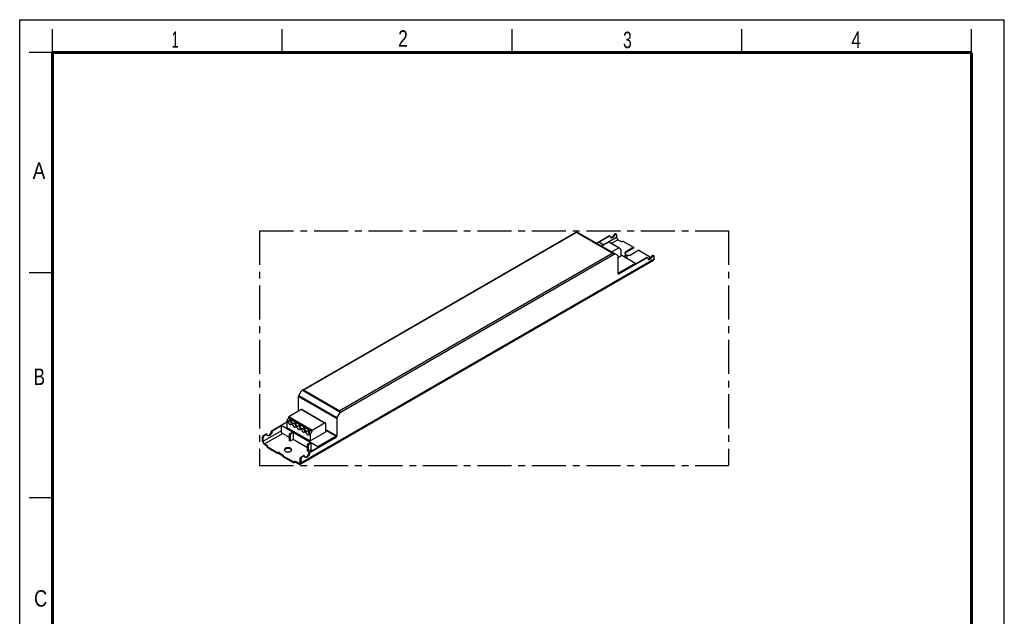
# Model space of a CAD drawing. Header units: millimetres. Extents: x 0 to 210, y 0 to 297.
# Tile 2 of 2: x 0 to 210, y 170 to 297. Entities that reach past the tile are written whole.
import ezdxf

# ---------------------------------------------------------------- set-up
doc = ezdxf.new("R2010")
doc.units = ezdxf.units.MM
doc.header["$LTSCALE"] = 19.36
doc.linetypes.add('CENTER', pattern=[0.6, 0.375, -0.075, 0.075, -0.075])
doc.layers.get('0').update_dxf_attribs({"linetype": 'CONTINUOUS'})
doc.layers.add('DEFAULT_1', color=7, linetype='CENTER')
doc.layers.add('Z_AXIS', color=7, linetype='CONTINUOUS')
doc.styles.add('TEXTSTYLE_2', font='txt', dxfattribs={"width": 0.75})

msp = doc.modelspace()

# ---------------------------------------------------------------- linework, layer by layer
at = {"color": 2, "linetype": 'Continuous'}
for p, q in [((0, 0), (0, 297)), ((0, 297), (210, 297)), ((210, 0), (210, 297)), ((7, 290), (7, 295)), ((56, 290), (56, 295)), ((105, 290), (105, 295)), ((154, 290), (154, 295)), ((203, 290), (203, 295)), ((7, 290), (2, 290)), ((7, 243), (2, 243)), ((7, 195), (2, 195))]:
    msp.add_line(p, q, dxfattribs=at)
at = {"color": 7, "linetype": 'Continuous'}
for p, q in [((60.288, 218.017), (118.785, 251.79)), ((127.563, 246.722), (118.785, 251.79)), ((123.011, 249.35), (125.681, 250.892)), ((125.816, 250.813), (123.621, 249.546)), ((125.912, 250.823), (125.777, 250.901)), ((127.293, 251.124), (127.293, 250.602)), ((127.591, 250.086), (128.107, 249.788)), ((123.024, 249.342), (123.499, 249.616)), ((123.499, 249.616), (124.596, 248.982)), ((59.809, 202.199), (135.163, 245.705)), ((127.619, 242.934), (127.619, 246.599)), ((127.754, 242.856), (133.677, 246.275)), ((133.812, 246.197), (127.89, 242.777)), ((128.256, 246.87), (131.359, 245.078)), ((128.825, 246.541), (129.394, 246.87)), ((128.96, 246.463), (129.53, 246.791)), ((129.394, 246.87), (129.53, 246.791)), ((129.53, 246.134), (129.53, 246.791)), ((133.908, 246.206), (133.773, 246.285)), ((134.462, 246.119), (134.341, 246.189)), ((135.29, 245.985), (135.29, 246.507)), ((127.619, 242.919), (131.359, 245.078)), ((131.359, 245.078), (131.359, 244.937)), ((59.475, 213.513), (59.475, 216.646)), ((59.531, 216.833), (60.098, 217.817)), ((68.23, 213.122), (67.662, 212.138)), ((53.823, 209.405), (56.941, 211.205)), ((55.734, 210.352), (53.959, 209.327)), ((55.734, 210.493), (56.941, 211.189)), ((55.734, 210.493), (55.734, 209.288)), ((55.734, 210.493), (63.595, 205.954)), ((67.607, 211.951), (67.607, 208.286)), ((51.804, 207.175), (51.804, 207.926)), ((52.075, 208.396), (52.495, 208.638)), ((52.211, 208.317), (52.631, 208.56)), ((52.727, 208.57), (52.591, 208.648)), ((57.564, 207.887), (56.033, 208.771)), ((57.564, 208.685), (58.174, 209.037)), ((57.564, 207.183), (57.564, 208.685)), ((57.564, 208.685), (57.7, 208.607)), ((57.7, 208.607), (58.309, 208.959)), ((57.7, 208.607), (57.7, 207.105)), ((58.174, 209.037), (58.309, 208.959)), ((58.309, 208.959), (58.309, 207.457)), ((63.595, 205.954), (67.427, 208.166)), ((67.427, 208.166), (65.316, 209.385)), ((51.94, 207.097), (51.94, 207.848)), ((52.238, 206.58), (52.753, 206.283)), ((52.238, 206.424), (52.753, 206.126)), ((57.7, 207.105), (57.564, 207.183)), ((58.309, 207.457), (57.7, 207.105)), ((61.359, 205.696), (58.309, 207.457)), ((61.359, 206.494), (61.969, 206.846)), ((61.359, 204.992), (61.359, 206.494)), ((61.359, 206.494), (61.494, 206.416)), ((61.494, 206.416), (62.104, 206.768)), ((61.494, 206.416), (61.494, 204.914)), ((61.82, 204.788), (67.2, 207.895)), ((67.336, 207.817), (61.955, 204.71)), ((61.969, 206.846), (62.104, 206.768)), ((62.104, 206.768), (62.104, 205.266)), ((63.595, 205.954), (63.595, 205.814)), ((60.071, 203.779), (60.492, 204.022)), ((60.627, 203.944), (60.207, 203.701)), ((60.723, 203.953), (60.587, 204.031)), ((61.494, 204.914), (61.359, 204.992)), ((62.104, 205.266), (61.494, 204.914)), ((62.375, 205.109), (62.104, 205.266)), ((59.502, 202.386), (58.987, 202.684)), ((59.502, 202.23), (58.987, 202.527)), ((59.8, 202.558), (59.8, 203.31)), ((59.936, 203.231), (59.936, 202.48))]:
    msp.add_line(p, q, dxfattribs=at)
at = {"color": 9, "linetype": 'Continuous'}
for p, q in [((60.557, 218.081), (118.785, 251.699)), ((118.785, 251.699), (126.537, 247.223)), ((124.542, 249.014), (127.293, 250.602)), ((125.816, 250.813), (125.681, 250.892)), ((126.245, 249.308), (127.591, 250.086)), ((59.936, 202.48), (135.29, 245.985)), ((126.995, 247.05), (68.23, 213.122)), ((126.537, 247.223), (68.309, 213.605)), ((133.812, 246.197), (133.677, 246.275)), ((127.89, 242.777), (127.754, 242.856)), ((59.475, 216.646), (67.607, 211.951)), ((59.531, 216.833), (67.662, 212.138)), ((60.288, 218.017), (68.309, 213.386)), ((60.557, 218.081), (68.309, 213.605)), ((51.804, 207.926), (51.94, 207.848)), ((51.94, 207.097), (55.734, 209.288)), ((52.075, 208.396), (52.211, 208.317)), ((52.238, 206.58), (56.033, 208.771)), ((52.631, 208.56), (52.495, 208.638)), ((53.691, 209.203), (53.826, 209.125)), ((53.823, 209.405), (53.959, 209.327)), ((65.316, 209.608), (67.607, 208.286)), ((67.2, 207.895), (67.336, 207.817)), ((60.071, 203.779), (60.207, 203.701)), ((60.627, 203.944), (60.492, 204.022)), ((61.687, 204.587), (61.822, 204.508)), ((61.82, 204.788), (61.955, 204.71)), ((59.8, 202.558), (59.502, 202.386)), ((59.8, 203.31), (59.936, 203.231))]:
    msp.add_line(p, q, dxfattribs=at)
at = {"color": 7, "linetype": 'Continuous', "const_width": 0.7}
for points in [[(7, 7), (7, 290)], [(7, 290), (203, 290)], [(203, 7), (203, 290)]]:
    msp.add_lwpolyline(points, dxfattribs=at)
at = {"color": 7, "linetype": 'Continuous'}
for points in [[(118.785, 251.79), (118.785, 251.787), (118.785, 251.778)], [(118.785, 251.778), (118.785, 251.747), (118.785, 251.725), (118.785, 251.699)], [(125.681, 250.892), (125.699, 250.901), (125.717, 250.907), (125.735, 250.91), (125.751, 250.909), (125.766, 250.906), (125.777, 250.901)], [(125.912, 250.823), (125.902, 250.827), (125.887, 250.831), (125.87, 250.832), (125.853, 250.829), (125.835, 250.823), (125.816, 250.813)], [(125.949, 250.765), (125.944, 250.783), (125.937, 250.798), (125.927, 250.811), (125.915, 250.821), (125.912, 250.823)], [(125.949, 250.765), (125.962, 250.714), (125.979, 250.669), (126.001, 250.628), (126.027, 250.592), (126.057, 250.561), (126.091, 250.536), (126.097, 250.533)], [(126.036, 250.582), (126.076, 250.576), (126.122, 250.576), (126.17, 250.581), (126.219, 250.593), (126.269, 250.611), (126.32, 250.635), (126.371, 250.665), (126.422, 250.7), (126.473, 250.741), (126.522, 250.786), (126.569, 250.835), (126.615, 250.889), (126.658, 250.945), (126.699, 251.005), (126.736, 251.067), (126.77, 251.132)], [(126.097, 250.533), (126.128, 250.517), (126.168, 250.505), (126.212, 250.498), (126.257, 250.497), (126.305, 250.503), (126.354, 250.515), (126.405, 250.533), (126.456, 250.557), (126.507, 250.587), (126.558, 250.622), (126.608, 250.662), (126.657, 250.707), (126.705, 250.757), (126.751, 250.81), (126.794, 250.867), (126.834, 250.927), (126.871, 250.989), (126.905, 251.053)], [(127.293, 250.602), (127.295, 250.562), (127.301, 250.521), (127.31, 250.479), (127.323, 250.436), (127.339, 250.392), (127.358, 250.35), (127.381, 250.308), (127.406, 250.268), (127.433, 250.23), (127.462, 250.194), (127.493, 250.162), (127.525, 250.132), (127.558, 250.107), (127.591, 250.086)], [(126.537, 247.223), (126.584, 247.222), (126.631, 247.217), (126.677, 247.208), (126.722, 247.196), (126.765, 247.18), (126.805, 247.159)], [(127.619, 246.599), (127.617, 246.627), (127.612, 246.652), (127.604, 246.674), (127.593, 246.694), (127.58, 246.71), (127.563, 246.722)], [(133.677, 246.275), (133.696, 246.284), (133.714, 246.29), (133.731, 246.293), (133.747, 246.293), (133.763, 246.289), (133.773, 246.285)], [(133.908, 246.206), (133.898, 246.211), (133.883, 246.215), (133.867, 246.215), (133.849, 246.212), (133.831, 246.206), (133.812, 246.197)], [(133.945, 246.148), (133.94, 246.166), (133.933, 246.181), (133.923, 246.194), (133.912, 246.204), (133.908, 246.206)], [(133.945, 246.148), (133.958, 246.098), (133.975, 246.052), (133.997, 246.011), (134.023, 245.975), (134.053, 245.945), (134.087, 245.92), (134.093, 245.916)], [(134.032, 245.966), (134.072, 245.96), (134.118, 245.959), (134.166, 245.965), (134.215, 245.977), (134.265, 245.995), (134.316, 246.019), (134.368, 246.049), (134.419, 246.084), (134.469, 246.124), (134.518, 246.169), (134.566, 246.219), (134.611, 246.272), (134.654, 246.329), (134.695, 246.389), (134.732, 246.451), (134.766, 246.515)], [(134.093, 245.916), (134.124, 245.901), (134.165, 245.888), (134.208, 245.881), (134.254, 245.881), (134.301, 245.887), (134.351, 245.899), (134.401, 245.917), (134.452, 245.941), (134.503, 245.97), (134.554, 246.005), (134.604, 246.046), (134.654, 246.091), (134.701, 246.14), (134.747, 246.194), (134.79, 246.251), (134.83, 246.31), (134.867, 246.372), (134.901, 246.437)], [(135.29, 245.985), (135.287, 245.931), (135.279, 245.88), (135.265, 245.834), (135.247, 245.793), (135.223, 245.757), (135.195, 245.728), (135.163, 245.705)], [(127.698, 242.758), (127.678, 242.773), (127.66, 242.791), (127.646, 242.814), (127.634, 242.839), (127.625, 242.868), (127.62, 242.9), (127.619, 242.934)], [(127.754, 242.856), (127.727, 242.842), (127.701, 242.831), (127.675, 242.823), (127.65, 242.819), (127.643, 242.819)], [(127.89, 242.777), (127.859, 242.762), (127.829, 242.75), (127.8, 242.743), (127.772, 242.74), (127.746, 242.742), (127.721, 242.748), (127.698, 242.758)], [(59.475, 216.646), (59.477, 216.676), (59.481, 216.707), (59.489, 216.738), (59.5, 216.77), (59.514, 216.802), (59.531, 216.833)], [(60.557, 218.081), (60.509, 218.08), (60.462, 218.074), (60.416, 218.066), (60.372, 218.053), (60.329, 218.037), (60.288, 218.017)], [(67.662, 212.138), (67.646, 212.107), (67.632, 212.076), (67.621, 212.043), (67.613, 212.012), (67.608, 211.981), (67.607, 211.951)], [(68.309, 213.605), (68.309, 213.576), (68.309, 213.544), (68.309, 213.471)], [(68.309, 213.471), (68.309, 213.43), (68.309, 213.386)], [(51.804, 207.926), (51.806, 207.962), (51.811, 208), (51.819, 208.038), (51.831, 208.077), (51.846, 208.117), (51.863, 208.155), (51.884, 208.193), (51.906, 208.23), (51.931, 208.264), (51.958, 208.297), (51.986, 208.326), (52.015, 208.353), (52.045, 208.376), (52.075, 208.396)], [(52.211, 208.317), (52.18, 208.298), (52.15, 208.275), (52.121, 208.248), (52.093, 208.218), (52.066, 208.186), (52.042, 208.152), (52.019, 208.115), (51.999, 208.077), (51.981, 208.038), (51.966, 207.999), (51.955, 207.96), (51.946, 207.921), (51.941, 207.884), (51.94, 207.848)], [(52.495, 208.638), (52.514, 208.648), (52.532, 208.654), (52.55, 208.656), (52.566, 208.656), (52.581, 208.652), (52.591, 208.648)], [(52.727, 208.57), (52.717, 208.574), (52.702, 208.578), (52.685, 208.578), (52.668, 208.575), (52.65, 208.569), (52.631, 208.56)], [(52.764, 208.512), (52.759, 208.529), (52.751, 208.545), (52.742, 208.557), (52.73, 208.567), (52.727, 208.57)], [(52.912, 208.279), (52.877, 208.303), (52.845, 208.334), (52.818, 208.371), (52.795, 208.413), (52.777, 208.46), (52.764, 208.512)], [(52.85, 208.33), (52.859, 208.327), (52.905, 208.322), (52.953, 208.324), (53.003, 208.332), (53.054, 208.347), (53.106, 208.368), (53.159, 208.396), (53.212, 208.429), (53.265, 208.468), (53.316, 208.513), (53.366, 208.562), (53.414, 208.616), (53.46, 208.674), (53.502, 208.735), (53.542, 208.798), (53.577, 208.864), (53.609, 208.932), (53.636, 209), (53.659, 209.068), (53.677, 209.136), (53.691, 209.203)], [(53.826, 209.125), (53.813, 209.058), (53.795, 208.99), (53.772, 208.922), (53.745, 208.853), (53.713, 208.786), (53.677, 208.72), (53.638, 208.656), (53.595, 208.595), (53.55, 208.538), (53.502, 208.484), (53.452, 208.435), (53.4, 208.39), (53.348, 208.351), (53.295, 208.317), (53.242, 208.29), (53.19, 208.268), (53.138, 208.254), (53.088, 208.245), (53.04, 208.244), (52.995, 208.249), (52.952, 208.261), (52.912, 208.279)], [(53.691, 209.203), (53.696, 209.227), (53.703, 209.25), (53.712, 209.274), (53.724, 209.298), (53.738, 209.32), (53.753, 209.341), (53.769, 209.361), (53.787, 209.378), (53.805, 209.393), (53.823, 209.405)], [(53.959, 209.327), (53.94, 209.314), (53.922, 209.3), (53.905, 209.282), (53.888, 209.263), (53.873, 209.242), (53.86, 209.219), (53.848, 209.196), (53.838, 209.172), (53.831, 209.149), (53.826, 209.125)], [(55.734, 209.288), (55.736, 209.248), (55.742, 209.207), (55.751, 209.164), (55.764, 209.121), (55.78, 209.078), (55.799, 209.035), (55.822, 208.994), (55.847, 208.954), (55.874, 208.916), (55.903, 208.88), (55.934, 208.847), (55.966, 208.818), (55.999, 208.793), (56.033, 208.771)], [(67.427, 208.166), (67.411, 208.132), (67.393, 208.099), (67.373, 208.067), (67.352, 208.036), (67.329, 208.007), (67.305, 207.979), (67.279, 207.954), (67.253, 207.932), (67.227, 207.912), (67.2, 207.895)], [(67.607, 208.286), (67.605, 208.25), (67.6, 208.213), (67.592, 208.174), (67.58, 208.135), (67.565, 208.096), (67.548, 208.057), (67.527, 208.019), (67.505, 207.983), (67.48, 207.948), (67.453, 207.916), (67.425, 207.886), (67.396, 207.859), (67.366, 207.836), (67.336, 207.817)], [(51.804, 207.175), (51.807, 207.117), (51.815, 207.057), (51.828, 206.996), (51.847, 206.933), (51.871, 206.87), (51.899, 206.808), (51.931, 206.748), (51.967, 206.689), (52.007, 206.634), (52.05, 206.582), (52.095, 206.535), (52.141, 206.492), (52.189, 206.455), (52.238, 206.424)], [(52.238, 206.58), (52.204, 206.602), (52.171, 206.627), (52.139, 206.656), (52.108, 206.689), (52.079, 206.725), (52.052, 206.763), (52.027, 206.803), (52.005, 206.845), (51.985, 206.887), (51.969, 206.93), (51.956, 206.973), (51.947, 207.016), (51.942, 207.057), (51.94, 207.097)], [(59.8, 203.31), (59.802, 203.346), (59.807, 203.383), (59.816, 203.422), (59.827, 203.461), (59.842, 203.5), (59.859, 203.539), (59.88, 203.577), (59.902, 203.613), (59.927, 203.648), (59.954, 203.68), (59.982, 203.71), (60.011, 203.736), (60.041, 203.759), (60.071, 203.779)], [(60.207, 203.701), (60.176, 203.681), (60.147, 203.658), (60.117, 203.632), (60.089, 203.602), (60.063, 203.57), (60.038, 203.535), (60.015, 203.499), (59.995, 203.461), (59.977, 203.422), (59.963, 203.383), (59.951, 203.344), (59.943, 203.305), (59.938, 203.268), (59.936, 203.231)], [(60.492, 204.022), (60.51, 204.031), (60.528, 204.037), (60.546, 204.04), (60.562, 204.04), (60.577, 204.036), (60.588, 204.031)], [(60.723, 203.953), (60.713, 203.958), (60.698, 203.961), (60.681, 203.962), (60.664, 203.959), (60.646, 203.953), (60.627, 203.944)], [(60.76, 203.895), (60.755, 203.913), (60.748, 203.928), (60.738, 203.941), (60.726, 203.951), (60.723, 203.953)], [(60.908, 203.663), (60.873, 203.687), (60.842, 203.718), (60.814, 203.754), (60.791, 203.796), (60.773, 203.843), (60.76, 203.895)], [(60.846, 203.713), (60.855, 203.711), (60.901, 203.705), (60.949, 203.707), (60.999, 203.715), (61.05, 203.73), (61.103, 203.752), (61.156, 203.779), (61.209, 203.813), (61.261, 203.852), (61.312, 203.896), (61.362, 203.946), (61.41, 204), (61.456, 204.057), (61.498, 204.118), (61.538, 204.182), (61.574, 204.248), (61.605, 204.315), (61.633, 204.383), (61.656, 204.452), (61.674, 204.519), (61.687, 204.587)], [(61.822, 204.508), (61.809, 204.441), (61.791, 204.373), (61.768, 204.305), (61.741, 204.237), (61.709, 204.169), (61.673, 204.104), (61.634, 204.04), (61.591, 203.979), (61.546, 203.921), (61.498, 203.867), (61.448, 203.818), (61.397, 203.774), (61.344, 203.734), (61.291, 203.701), (61.238, 203.673), (61.186, 203.652), (61.134, 203.637), (61.084, 203.629), (61.036, 203.627), (60.991, 203.632), (60.948, 203.644), (60.908, 203.663)], [(61.687, 204.587), (61.692, 204.61), (61.699, 204.634), (61.709, 204.658), (61.72, 204.681), (61.734, 204.704), (61.749, 204.725), (61.765, 204.744), (61.783, 204.761), (61.801, 204.776), (61.82, 204.788)], [(61.955, 204.71), (61.936, 204.698), (61.918, 204.683), (61.901, 204.666), (61.885, 204.647), (61.869, 204.625), (61.856, 204.603), (61.844, 204.58), (61.835, 204.556), (61.827, 204.532), (61.822, 204.508)], [(59.713, 202.365), (59.688, 202.354), (59.661, 202.348), (59.632, 202.346), (59.601, 202.349), (59.569, 202.357), (59.536, 202.369), (59.502, 202.386)], [(59.502, 202.23), (59.551, 202.205), (59.599, 202.187), (59.645, 202.175), (59.69, 202.171), (59.733, 202.173), (59.773, 202.183), (59.809, 202.199)], [(59.8, 202.558), (59.798, 202.521), (59.793, 202.486), (59.784, 202.454), (59.771, 202.426), (59.755, 202.402), (59.735, 202.381), (59.713, 202.365)], [(59.809, 202.199), (59.841, 202.223), (59.869, 202.252), (59.893, 202.288), (59.912, 202.329), (59.925, 202.375), (59.933, 202.425), (59.936, 202.48)]]:
    msp.add_lwpolyline(points, dxfattribs=at)
for centre, start_param, end_param in [((60.288, 217.707), 0.7854046, 1.5708027), ((68.04, 213.231), -1.5707899, -0.7853918)]:
    msp.add_ellipse(centre, major_axis=(0.19, 0.329), ratio=0.5773494, start_param=start_param, end_param=end_param, dxfattribs=at)
at = {"layer": 'DEFAULT_1', "color": 5, "linetype": 'CENTER'}
for p, q in [((51.167, 251.957), (51.167, 201.944)), ((51.167, 251.957), (151.182, 251.957)), ((151.182, 251.957), (151.182, 201.944)), ((51.167, 201.944), (151.182, 201.944))]:
    msp.add_line(p, q, dxfattribs=at)
at = {"layer": 'Z_AXIS', "color": 7, "linetype": 'Continuous'}
for p, q in [((126.905, 251.053), (126.77, 251.132)), ((127.094, 251.343), (127.23, 251.264)), ((125.681, 249.608), (124.122, 248.708)), ((125.719, 249.612), (127.86, 248.376)), ((127.822, 248.372), (126.263, 247.472)), ((127.876, 248.254), (127.876, 248.341)), ((128.176, 248.042), (127.9, 248.202)), ((128.256, 246.619), (128.256, 247.867)), ((128.649, 249.788), (130.939, 248.466)), ((130.939, 248.466), (129.313, 247.527)), ((130.939, 248.309), (129.313, 247.37)), ((132.05, 247.824), (130.424, 246.885)), ((130.939, 248.466), (130.939, 248.309)), ((132.05, 247.824), (134.341, 246.502)), ((127.619, 246.251), (128.256, 246.619)), ((129.109, 247.167), (129.095, 247.128)), ((129.135, 247.212), (129.109, 247.167)), ((134.267, 246.285), (134.254, 246.267)), ((134.287, 246.307), (134.267, 246.285)), ((134.341, 246.502), (134.341, 246.345)), ((134.901, 246.437), (134.766, 246.515)), ((135.091, 246.726), (135.226, 246.648)), ((57.32, 212.206), (57.32, 212.12)), ((60.058, 213.849), (57.374, 212.3)), ((60.249, 213.868), (65.237, 210.989)), ((56.941, 211.294), (56.941, 210.047)), ((56.941, 210.047), (61.928, 207.167)), ((57.296, 212.04), (57.02, 211.562)), ((65.045, 210.97), (62.362, 209.421)), ((65.316, 209.123), (65.316, 210.814)), ((61.928, 207.167), (65.316, 209.123)), ((61.928, 208.415), (61.928, 207.167)), ((62.284, 209.161), (62.008, 208.682)), ((62.308, 209.327), (62.308, 209.241)), ((52.753, 205.813), (52.753, 205.97)), ((52.753, 205.97), (55.043, 204.648)), ((52.753, 205.813), (55.043, 204.491)), ((52.827, 206.066), (52.806, 206.088)), ((52.84, 206.048), (52.827, 206.066)), ((55.043, 204.648), (55.07, 204.663)), ((55.043, 204.491), (55.043, 204.648)), ((55.043, 204.491), (55.07, 204.507)), ((56.182, 204.084), (55.179, 204.663)), ((56.155, 203.943), (55.179, 204.507)), ((56.155, 204.006), (56.182, 204.022)), ((56.155, 204.006), (58.445, 202.684)), ((56.155, 203.849), (56.155, 204.006)), ((56.155, 203.849), (58.445, 202.527)), ((56.182, 204.022), (56.19, 204.027)), ((56.466, 205.227), (56.452, 205.187)), ((56.492, 205.272), (56.466, 205.227)), ((57.984, 205.227), (57.959, 205.272)), ((57.999, 205.188), (57.984, 205.227)), ((58.445, 202.527), (58.445, 202.684))]:
    msp.add_line(p, q, dxfattribs=at)
at = {"layer": 'Z_AXIS', "color": 9, "linetype": 'Continuous'}
for p, q in [((125.681, 249.608), (127.822, 248.372)), ((129.313, 247.527), (129.313, 247.37)), ((62.308, 209.327), (57.32, 212.206)), ((62.308, 209.241), (57.32, 212.12)), ((62.362, 209.421), (57.374, 212.3)), ((65.045, 210.97), (60.058, 213.849)), ((57.315, 211.078), (56.941, 211.294)), ((57.383, 211.352), (57.02, 211.562)), ((62.284, 209.161), (57.296, 212.04)), ((58.264, 210.531), (57.867, 210.759)), ((58.332, 210.804), (57.958, 211.02)), ((59.212, 209.983), (58.816, 210.212)), ((59.281, 210.256), (58.907, 210.472)), ((60.161, 209.435), (59.765, 209.664)), ((60.229, 209.709), (59.855, 209.925)), ((61.11, 208.887), (60.714, 209.116)), ((61.178, 209.161), (60.804, 209.377)), ((61.928, 208.415), (61.662, 208.568)), ((62.008, 208.682), (61.753, 208.829)), ((52.753, 206.283), (52.753, 206.126)), ((55.07, 204.663), (55.07, 204.507)), ((55.179, 204.663), (55.179, 204.507)), ((56.182, 204.084), (56.182, 204.022)), ((58.987, 202.684), (58.987, 202.527))]:
    msp.add_line(p, q, dxfattribs=at)
at = {"layer": 'Z_AXIS', "color": 7, "linetype": 'Continuous'}
for points in [[(127.094, 251.343), (127.081, 251.349), (127.059, 251.355), (127.036, 251.357), (127.011, 251.355), (126.985, 251.348), (126.959, 251.337), (126.932, 251.322), (126.905, 251.303), (126.879, 251.281), (126.854, 251.256), (126.83, 251.228), (126.807, 251.197), (126.787, 251.165), (126.77, 251.132)], [(127.23, 251.264), (127.217, 251.271), (127.195, 251.277), (127.172, 251.279), (127.147, 251.276), (127.121, 251.269), (127.094, 251.259), (127.067, 251.244), (127.041, 251.225), (127.014, 251.203), (126.989, 251.177), (126.965, 251.149), (126.943, 251.119), (126.923, 251.087), (126.905, 251.053)], [(127.293, 251.124), (127.292, 251.154), (127.287, 251.182), (127.278, 251.207), (127.267, 251.228), (127.253, 251.246), (127.236, 251.261), (127.23, 251.264)], [(125.719, 249.612), (125.711, 249.615), (125.701, 249.615), (125.691, 249.613), (125.681, 249.608)], [(127.86, 248.376), (127.852, 248.379), (127.843, 248.379), (127.833, 248.377), (127.822, 248.372)], [(127.876, 248.341), (127.875, 248.352), (127.872, 248.362), (127.867, 248.37), (127.86, 248.376)], [(127.9, 248.202), (127.893, 248.207), (127.887, 248.214), (127.882, 248.222), (127.879, 248.232), (127.877, 248.242), (127.876, 248.254)], [(128.107, 249.788), (128.139, 249.772), (128.174, 249.757), (128.211, 249.745), (128.251, 249.736), (128.292, 249.729), (128.335, 249.725), (128.378, 249.723), (128.42, 249.725), (128.463, 249.729), (128.504, 249.736), (128.544, 249.745), (128.582, 249.757), (128.616, 249.772), (128.649, 249.788)], [(128.256, 247.867), (128.254, 247.897), (128.25, 247.925), (128.244, 247.951), (128.235, 247.975), (128.224, 247.996), (128.21, 248.014), (128.194, 248.03), (128.176, 248.042)], [(129.313, 247.527), (129.257, 247.491), (129.209, 247.453), (129.168, 247.412), (129.135, 247.369), (129.109, 247.323), (129.092, 247.277), (129.084, 247.23), (129.083, 247.206)], [(129.083, 247.206), (129.084, 247.182), (129.092, 247.135), (129.109, 247.089), (129.135, 247.043), (129.168, 247), (129.209, 246.959), (129.258, 246.921), (129.313, 246.885), (129.37, 246.856)], [(129.313, 247.37), (129.257, 247.335), (129.209, 247.297), (129.168, 247.256), (129.135, 247.212)], [(129.512, 246.802), (129.587, 246.783), (129.665, 246.768), (129.745, 246.758), (129.827, 246.753), (129.91, 246.753), (129.991, 246.758), (130.072, 246.768), (130.15, 246.782), (130.225, 246.802), (130.296, 246.826), (130.363, 246.853), (130.424, 246.885)], [(134.341, 246.502), (134.312, 246.483), (134.287, 246.463), (134.267, 246.441), (134.25, 246.418), (134.238, 246.395), (134.231, 246.37), (134.229, 246.345)], [(134.229, 246.345), (134.231, 246.321), (134.238, 246.296), (134.25, 246.272), (134.267, 246.249), (134.287, 246.228), (134.312, 246.207), (134.341, 246.189)], [(134.341, 246.345), (134.312, 246.327), (134.287, 246.307)], [(135.091, 246.726), (135.077, 246.733), (135.056, 246.739), (135.032, 246.74), (135.007, 246.738), (134.981, 246.731), (134.955, 246.72), (134.928, 246.705), (134.901, 246.687), (134.875, 246.665), (134.85, 246.639), (134.826, 246.611), (134.804, 246.581), (134.784, 246.549), (134.766, 246.515)], [(135.226, 246.648), (135.213, 246.654), (135.191, 246.66), (135.168, 246.662), (135.143, 246.66), (135.117, 246.653), (135.09, 246.642), (135.063, 246.627), (135.037, 246.608), (135.011, 246.586), (134.985, 246.561), (134.961, 246.533), (134.939, 246.503), (134.919, 246.471), (134.901, 246.437)], [(135.29, 246.507), (135.288, 246.538), (135.283, 246.565), (135.275, 246.59), (135.263, 246.612), (135.249, 246.63), (135.232, 246.644), (135.226, 246.648)], [(57.32, 212.12), (57.319, 212.107), (57.317, 212.094), (57.314, 212.081), (57.309, 212.067), (57.303, 212.053), (57.296, 212.04)], [(57.374, 212.3), (57.364, 212.293), (57.354, 212.283), (57.344, 212.272), (57.336, 212.26), (57.329, 212.246), (57.324, 212.233), (57.321, 212.219), (57.32, 212.206)], [(60.249, 213.868), (60.227, 213.879), (60.202, 213.885), (60.176, 213.886), (60.147, 213.884), (60.118, 213.876), (60.088, 213.865), (60.058, 213.849)], [(57.02, 211.562), (57.002, 211.528), (56.986, 211.495), (56.973, 211.46), (56.961, 211.426), (56.952, 211.392), (56.946, 211.358), (56.942, 211.326), (56.941, 211.294)], [(57.315, 211.078), (57.309, 211.104), (57.305, 211.13), (57.304, 211.157), (57.306, 211.183), (57.31, 211.209), (57.317, 211.234)], [(57.315, 211.078), (57.33, 211.032), (57.349, 210.987), (57.371, 210.943), (57.397, 210.9), (57.425, 210.859), (57.455, 210.821), (57.487, 210.785), (57.521, 210.754), (57.556, 210.727), (57.591, 210.704), (57.626, 210.686), (57.661, 210.673), (57.695, 210.666), (57.727, 210.663), (57.758, 210.667), (57.786, 210.675), (57.802, 210.683)], [(57.317, 211.234), (57.329, 211.264), (57.343, 211.294), (57.362, 211.323), (57.383, 211.352)], [(57.73, 211.588), (57.722, 211.574), (57.71, 211.538), (57.702, 211.499), (57.7, 211.455)], [(57.7, 211.455), (57.702, 211.408), (57.71, 211.36), (57.722, 211.31), (57.74, 211.26), (57.761, 211.21), (57.787, 211.161), (57.816, 211.115), (57.849, 211.071), (57.884, 211.031)], [(57.802, 210.683), (57.811, 210.689), (57.833, 210.708), (57.852, 210.731), (57.867, 210.759)], [(57.923, 210.921), (57.906, 210.865), (57.898, 210.841), (57.89, 210.818), (57.882, 210.797), (57.875, 210.777), (57.867, 210.759)], [(57.884, 211.031), (57.921, 210.995), (57.942, 210.977)], [(57.958, 211.02), (57.945, 210.986), (57.934, 210.953), (57.923, 210.921)], [(58.264, 210.531), (58.257, 210.557), (58.254, 210.583), (58.253, 210.609), (58.255, 210.635), (58.259, 210.661), (58.266, 210.687)], [(58.264, 210.531), (58.279, 210.485), (58.298, 210.44), (58.32, 210.395), (58.345, 210.352), (58.373, 210.311), (58.404, 210.273), (58.436, 210.238), (58.47, 210.206), (58.505, 210.179), (58.54, 210.156), (58.575, 210.138), (58.61, 210.125), (58.644, 210.118), (58.676, 210.116), (58.706, 210.119), (58.735, 210.127), (58.751, 210.135)], [(58.266, 210.687), (58.277, 210.716), (58.292, 210.746), (58.31, 210.775), (58.332, 210.804)], [(58.679, 211.04), (58.671, 211.026), (58.658, 210.991), (58.651, 210.951), (58.648, 210.907)], [(58.648, 210.907), (58.651, 210.861), (58.658, 210.812), (58.671, 210.763), (58.688, 210.712), (58.71, 210.662), (58.736, 210.614), (58.765, 210.567), (58.797, 210.523), (58.832, 210.483)], [(58.751, 210.135), (58.76, 210.141), (58.782, 210.16), (58.801, 210.183), (58.816, 210.212)], [(58.872, 210.373), (58.854, 210.317), (58.846, 210.293), (58.839, 210.27), (58.831, 210.249), (58.824, 210.229), (58.816, 210.212)], [(58.832, 210.483), (58.869, 210.447), (58.891, 210.43)], [(58.907, 210.472), (58.894, 210.438), (58.883, 210.405), (58.872, 210.373)], [(59.212, 209.983), (59.206, 210.009), (59.202, 210.035), (59.202, 210.061), (59.203, 210.088), (59.208, 210.113), (59.215, 210.139)], [(59.215, 210.139), (59.226, 210.169), (59.241, 210.198), (59.259, 210.228), (59.281, 210.256)], [(59.628, 210.493), (59.62, 210.478), (59.607, 210.443), (59.6, 210.403), (59.597, 210.36)], [(59.597, 210.36), (59.6, 210.313), (59.607, 210.265), (59.62, 210.215), (59.637, 210.164), (59.659, 210.115), (59.684, 210.066), (59.714, 210.019), (59.746, 209.975), (59.781, 209.935)], [(65.237, 210.989), (65.21, 211.001), (65.181, 211.006), (65.149, 211.006), (65.115, 211), (65.081, 210.988), (65.045, 210.97)], [(65.316, 210.814), (65.314, 210.853), (65.307, 210.889), (65.296, 210.921), (65.28, 210.949), (65.26, 210.972), (65.237, 210.989)], [(59.212, 209.983), (59.228, 209.937), (59.246, 209.892), (59.269, 209.847), (59.294, 209.804), (59.322, 209.763), (59.352, 209.725), (59.385, 209.69), (59.419, 209.659), (59.453, 209.631), (59.489, 209.608), (59.524, 209.591), (59.559, 209.578), (59.592, 209.57), (59.625, 209.568), (59.655, 209.571), (59.683, 209.58), (59.699, 209.588)], [(59.699, 209.588), (59.709, 209.593), (59.731, 209.612), (59.75, 209.636), (59.765, 209.664)], [(59.821, 209.825), (59.803, 209.77), (59.795, 209.746), (59.787, 209.723), (59.78, 209.701), (59.772, 209.682), (59.765, 209.664)], [(59.781, 209.935), (59.818, 209.9), (59.84, 209.882)], [(59.855, 209.925), (59.843, 209.891), (59.831, 209.857), (59.821, 209.825)], [(60.161, 209.435), (60.155, 209.461), (60.151, 209.487), (60.15, 209.514), (60.152, 209.54), (60.156, 209.566), (60.163, 209.591)], [(60.161, 209.435), (60.176, 209.389), (60.195, 209.344), (60.217, 209.3), (60.243, 209.257), (60.271, 209.216), (60.301, 209.177), (60.333, 209.142), (60.367, 209.111), (60.402, 209.084), (60.437, 209.061), (60.473, 209.043), (60.507, 209.03), (60.541, 209.022), (60.573, 209.02), (60.604, 209.023), (60.632, 209.032), (60.648, 209.04)], [(60.163, 209.591), (60.175, 209.621), (60.19, 209.651), (60.208, 209.68), (60.229, 209.709)], [(60.577, 209.945), (60.568, 209.931), (60.556, 209.895), (60.548, 209.856), (60.546, 209.812)], [(60.546, 209.812), (60.548, 209.765), (60.556, 209.717), (60.568, 209.667), (60.586, 209.617), (60.607, 209.567), (60.633, 209.518), (60.662, 209.471), (60.695, 209.428), (60.73, 209.388)], [(60.648, 209.04), (60.657, 209.046), (60.68, 209.064), (60.698, 209.088), (60.714, 209.116)], [(60.769, 209.278), (60.752, 209.222), (60.744, 209.198), (60.736, 209.175), (60.729, 209.154), (60.721, 209.134), (60.714, 209.116)], [(60.73, 209.388), (60.767, 209.352), (60.789, 209.334)], [(60.804, 209.377), (60.792, 209.343), (60.78, 209.31), (60.769, 209.278)], [(61.11, 208.887), (61.103, 208.913), (61.1, 208.94), (61.099, 208.966), (61.101, 208.992), (61.105, 209.018), (61.112, 209.043)], [(61.11, 208.887), (61.125, 208.842), (61.144, 208.796), (61.166, 208.752), (61.191, 208.709), (61.219, 208.668), (61.25, 208.63), (61.282, 208.595), (61.316, 208.563), (61.351, 208.536), (61.386, 208.513), (61.421, 208.495), (61.456, 208.482), (61.49, 208.475), (61.522, 208.472), (61.553, 208.476), (61.581, 208.484), (61.597, 208.492)], [(61.112, 209.043), (61.123, 209.073), (61.138, 209.103), (61.156, 209.132), (61.178, 209.161)], [(61.525, 209.397), (61.517, 209.383), (61.505, 209.347), (61.497, 209.308), (61.494, 209.264)], [(61.494, 209.264), (61.497, 209.217), (61.505, 209.169), (61.517, 209.119), (61.534, 209.069), (61.556, 209.019), (61.582, 208.97), (61.611, 208.924), (61.643, 208.88), (61.678, 208.84)], [(61.597, 208.492), (61.606, 208.498), (61.628, 208.517), (61.647, 208.54), (61.662, 208.568)], [(61.718, 208.73), (61.7, 208.674), (61.693, 208.65), (61.685, 208.627), (61.677, 208.606), (61.67, 208.586), (61.662, 208.568)], [(61.678, 208.84), (61.715, 208.804), (61.737, 208.786)], [(61.753, 208.829), (61.74, 208.795), (61.729, 208.762), (61.718, 208.73)], [(62.008, 208.682), (61.984, 208.637), (61.964, 208.592), (61.949, 208.547), (61.937, 208.501), (61.93, 208.458), (61.928, 208.415)], [(62.308, 209.241), (62.307, 209.228), (62.305, 209.215), (62.301, 209.201), (62.297, 209.188), (62.291, 209.174), (62.284, 209.161)], [(62.362, 209.421), (62.351, 209.413), (62.341, 209.404), (62.332, 209.393), (62.323, 209.38), (62.317, 209.367), (62.312, 209.353), (62.309, 209.34), (62.308, 209.327)], [(52.865, 206.126), (52.863, 206.151), (52.855, 206.176), (52.844, 206.2), (52.827, 206.222), (52.806, 206.244), (52.782, 206.264), (52.753, 206.283)], [(52.806, 206.088), (52.782, 206.108), (52.753, 206.126)], [(52.753, 205.97), (52.782, 205.989), (52.806, 206.009), (52.827, 206.03), (52.844, 206.053), (52.855, 206.077), (52.863, 206.102), (52.865, 206.126)], [(55.179, 204.663), (55.17, 204.668), (55.159, 204.671), (55.148, 204.674), (55.137, 204.676), (55.125, 204.676), (55.113, 204.676), (55.101, 204.674), (55.09, 204.671), (55.08, 204.668), (55.07, 204.663)], [(55.179, 204.507), (55.17, 204.511), (55.159, 204.515), (55.148, 204.518), (55.137, 204.519), (55.125, 204.52), (55.113, 204.519), (55.101, 204.518), (55.09, 204.515), (55.08, 204.511), (55.07, 204.507)], [(56.204, 204.053), (56.203, 204.06), (56.2, 204.067), (56.196, 204.073), (56.19, 204.079), (56.182, 204.084)], [(56.19, 204.027), (56.196, 204.033), (56.2, 204.039), (56.203, 204.046), (56.204, 204.053)], [(57.781, 205.587), (57.719, 205.618), (57.653, 205.646), (57.582, 205.67), (57.507, 205.689), (57.429, 205.704), (57.348, 205.714), (57.266, 205.719), (57.184, 205.719), (57.102, 205.714), (57.022, 205.704), (56.944, 205.689), (56.869, 205.67), (56.797, 205.646), (56.731, 205.618), (56.67, 205.587), (56.615, 205.551), (56.566, 205.513), (56.525, 205.472), (56.492, 205.428), (56.466, 205.383), (56.449, 205.337), (56.441, 205.29), (56.439, 205.266)], [(56.439, 205.266), (56.441, 205.242), (56.449, 205.195), (56.466, 205.148), (56.492, 205.103), (56.525, 205.06), (56.566, 205.019), (56.614, 204.98), (56.67, 204.945)], [(57.781, 205.43), (57.719, 205.462), (57.653, 205.49), (57.582, 205.513), (57.507, 205.533), (57.429, 205.547), (57.348, 205.557), (57.266, 205.562), (57.184, 205.562), (57.102, 205.557), (57.022, 205.548), (56.944, 205.533), (56.869, 205.514), (56.797, 205.49), (56.731, 205.462), (56.67, 205.43), (56.615, 205.395), (56.566, 205.356), (56.525, 205.315), (56.492, 205.272)], [(56.67, 204.945), (56.731, 204.913), (56.797, 204.885), (56.869, 204.862), (56.944, 204.842), (57.022, 204.828), (57.102, 204.818), (57.184, 204.813), (57.266, 204.813), (57.348, 204.818), (57.429, 204.828), (57.507, 204.842), (57.582, 204.862), (57.653, 204.885), (57.72, 204.913), (57.781, 204.945), (57.836, 204.98), (57.884, 205.019), (57.925, 205.06), (57.959, 205.103), (57.984, 205.148), (58.001, 205.195), (58.01, 205.242), (58.011, 205.266)], [(58.011, 205.266), (58.01, 205.29), (58.001, 205.337), (57.984, 205.383), (57.959, 205.428), (57.925, 205.472), (57.884, 205.513), (57.836, 205.551), (57.781, 205.587)], [(57.959, 205.272), (57.925, 205.315), (57.884, 205.356), (57.836, 205.395), (57.781, 205.43)], [(58.987, 202.684), (58.955, 202.7), (58.92, 202.715), (58.882, 202.727), (58.843, 202.736), (58.801, 202.743), (58.759, 202.747), (58.716, 202.748), (58.673, 202.747), (58.631, 202.743), (58.589, 202.736), (58.55, 202.727), (58.512, 202.715), (58.477, 202.7), (58.445, 202.684)], [(58.987, 202.527), (58.955, 202.544), (58.92, 202.558), (58.882, 202.57), (58.843, 202.58), (58.801, 202.586), (58.759, 202.591), (58.716, 202.592), (58.673, 202.591), (58.631, 202.586), (58.589, 202.58), (58.55, 202.57), (58.512, 202.558), (58.477, 202.544), (58.445, 202.527)]]:
    msp.add_lwpolyline(points, dxfattribs=at)
for centre in [(57.591, 211.048), (58.54, 210.5), (59.488, 209.953), (60.437, 209.405), (61.386, 208.857)]:
    msp.add_ellipse(centre, major_axis=(0.298, 0.516), ratio=0.5773494, start_param=4.9826072, end_param=7.5837762, dxfattribs=at)

# ---------------------------------------------------------------- texts
at = {"color": 5, "linetype": 'Continuous', "style": 'TEXTSTYLE_2'}
for s, width, p in [('1', 0.571429, (32.414, 291)), ('2', 0.785714, (80.731, 291.24)), ('3', 0.714286, (128.684, 290.943)), ('4', 0.785714, (177.383, 290.991)), ('A', 0.857143, (2.787, 263.048)), ('B', 0.785714, (2.959, 219.099)), ('C', 0.833333, (3.07, 171.834))]:
    msp.add_text(s, height=3.5, dxfattribs=dict(at, width=width)).set_placement(p)

doc.saveas('drawing.dxf')
